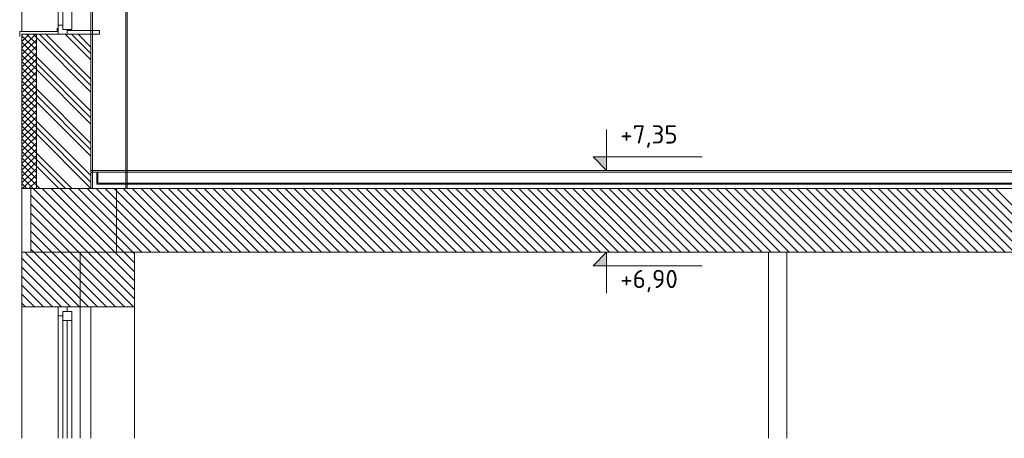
# Model space of a CAD drawing. Header units: centimetres. Extents: x 1 to 5939, y 1 to 4199.
# Tile 3 of 7: x 2854 to 3938, y 2066 to 2527. Entities that reach past the tile are written whole.
import ezdxf

# ---------------------------------------------------------------- set-up
doc = ezdxf.new("R2010")
doc.units = ezdxf.units.CM
doc.layers.add('Standard', color=7, linetype='Continuous', lineweight=13)
doc.layers.add('Általános01', color=7, linetype='Continuous', lineweight=13)
doc.styles.add('ISOCPEUR', font='ISOCPEUR')

msp = doc.modelspace()

# ---------------------------------------------------------------- hatches: boundary and pattern name
at = {"layer": 'Standard', "linetype": 'Continuous', "lineweight": 13}
msp.add_hatch(color=7, dxfattribs=at).paths.add_polyline_path([(3500.1, 2361.1), (3485.1, 2376.1), (3500.1, 2376.1)], flags=16)
msp.add_hatch(color=7, dxfattribs=at).paths.add_polyline_path([(3500.1, 2271.1), (3485.1, 2256.1), (3500.1, 2256.1)])

# ---------------------------------------------------------------- linework, layer by layer
at = {"layer": 'Standard', "color": 7, "linetype": 'Continuous', "lineweight": 13}
for p, q in [((3500.1, 2406.1), (3500.1, 2361.1)), ((3500.1, 2361.1), (3485.1, 2376.1)), ((3485.1, 2376.1), (3605.1, 2376.1)), ((3500.1, 2271.1), (3485.1, 2256.1)), ((3500.1, 2226.1), (3500.1, 2271.1)), ((3485.1, 2256.1), (3605.1, 2256.1))]:
    msp.add_line(p, q, dxfattribs=at)
at = {"layer": 'Standard', "color": 1, "linetype": 'Continuous', "lineweight": 13}
for p, q in [((3500.1, 2361.1), (3485.1, 2361.1)), ((3500.1, 2361.1), (3515.1, 2361.1)), ((3500.1, 2361.1), (3500.1, 2361.1)), ((3500.1, 2361.1), (3500.1, 2361.1)), ((3500.1, 2271.1), (3485.1, 2271.1)), ((3500.1, 2271.1), (3515.1, 2271.1)), ((3500.1, 2271.1), (3500.1, 2271.1)), ((3500.1, 2271.1), (3500.1, 2271.1))]:
    msp.add_line(p, q, dxfattribs=at)
at = {"layer": 'Általános01', "color": 9, "linetype": 'Continuous', "lineweight": 13}
for p, q in [((2970.6, 2341.1), (2970.6, 3032.3)), ((2972.3, 3032.3), (2972.3, 2341.1)), ((2856.3, 2871.1), (2856.3, 2513.9)), ((2896.3, 2861.1), (2896.3, 2521.1)), ((2901.3, 2526.1), (2901.3, 2856.1)), ((2911.3, 2526.1), (2911.3, 2856.1)), ((2932.3, 2687.6), (2932.3, 2341.1)), ((2934, 2341.1), (2934, 2687.6)), ((2901.3, 2516.1), (2901.3, 2526.1)), ((2911.3, 2516.1), (2911.3, 2526.1)), ((2895.1, 2517.8), (2895.1, 2513.9)), ((2896.3, 2511.1), (2896.3, 2521.1)), ((2901.3, 2521.1), (2896.3, 2521.1)), ((2901.3, 2516.1), (2901.3, 2521.1)), ((2911.3, 2516.1), (2901.3, 2516.1)), ((2906.3, 2516.1), (2901.3, 2516.1)), ((2906.3, 2511.1), (2906.3, 2516.1)), ((2941.7, 2515), (2906.3, 2515)), ((2941.7, 2511.1), (2941.7, 2515)), ((2853.9, 2513.9), (2853.9, 2508.5)), ((2895.1, 2513.9), (2853.9, 2513.9)), ((2872.3, 2511.1), (2856.3, 2511.1)), ((2856.3, 2511.1), (2856.3, 2341.1)), ((2856.3, 2495.9), (2871.5, 2511.1)), ((2856.3, 2503), (2864.4, 2511.1)), ((2856.3, 2510), (2857.3, 2511.1)), ((2872.3, 2493.3), (2856.3, 2509.3)), ((2856.3, 2488.8), (2872.3, 2504.8)), ((2872.3, 2500.3), (2861.5, 2511.1)), ((2872.3, 2507.4), (2868.6, 2511.1)), ((2872.3, 2511.1), (2872.3, 2341.1)), ((2932.3, 2511.1), (2872.3, 2511.1)), ((2932.3, 2511.1), (2872.3, 2511.1)), ((2932.3, 2447.4), (2872.3, 2507.4)), ((2932.3, 2454.5), (2875.6, 2511.1)), ((2932.3, 2461.6), (2882.7, 2511.1)), ((2906.3, 2511.1), (2896.3, 2511.1)), ((2932.3, 2482.8), (2903.9, 2511.1)), ((2906.3, 2511.1), (2941.7, 2511.1)), ((2932.3, 2489.8), (2911, 2511.1)), ((2932.3, 2496.9), (2918.1, 2511.1)), ((2932.3, 2511.1), (2932.3, 2341.1)), ((2872.3, 2486.2), (2856.3, 2502.2)), ((2856.3, 2481.8), (2872.3, 2497.8)), ((2872.3, 2479.1), (2856.3, 2495.1)), ((2856.3, 2474.7), (2872.3, 2490.7)), ((2872.3, 2472.1), (2856.3, 2488.1)), ((2856.3, 2467.6), (2872.3, 2483.6)), ((2932.3, 2426.2), (2872.3, 2486.2)), ((2872.3, 2465), (2856.3, 2481)), ((2856.3, 2460.5), (2872.3, 2476.5)), ((2872.3, 2457.9), (2856.3, 2473.9)), ((2932.3, 2419.1), (2872.3, 2479.1)), ((2932.3, 2412.1), (2872.3, 2472.1)), ((2856.3, 2453.5), (2872.3, 2469.5)), ((2872.3, 2450.9), (2856.3, 2466.9)), ((2856.3, 2446.4), (2872.3, 2462.4)), ((2872.3, 2443.8), (2856.3, 2459.8)), ((2856.3, 2439.3), (2872.3, 2455.3)), ((2872.3, 2436.7), (2856.3, 2452.7)), ((2932.3, 2390.9), (2872.3, 2450.9)), ((2856.3, 2432.3), (2872.3, 2448.3)), ((2872.3, 2429.6), (2856.3, 2445.6)), ((2856.3, 2425.2), (2872.3, 2441.2)), ((2932.3, 2383.8), (2872.3, 2443.8)), ((2872.3, 2422.6), (2856.3, 2438.6)), ((2856.3, 2418.1), (2872.3, 2434.1)), ((2872.3, 2415.5), (2856.3, 2431.5)), ((2932.3, 2376.7), (2872.3, 2436.7)), ((2856.3, 2411), (2872.3, 2427)), ((2872.3, 2408.4), (2856.3, 2424.4)), ((2856.3, 2404), (2872.3, 2420)), ((2872.3, 2401.4), (2856.3, 2417.4)), ((2856.3, 2396.9), (2872.3, 2412.9)), ((2872.3, 2394.3), (2856.3, 2410.3)), ((2932.3, 2355.5), (2872.3, 2415.5)), ((2932.3, 2348.4), (2872.3, 2408.4)), ((2856.3, 2389.8), (2872.3, 2405.8)), ((2872.3, 2387.2), (2856.3, 2403.2)), ((2856.3, 2382.8), (2872.3, 2398.8)), ((2872.3, 2380.1), (2856.3, 2396.1)), ((2932.3, 2341.4), (2872.3, 2401.4)), ((2856.3, 2375.7), (2872.3, 2391.7)), ((2872.3, 2373.1), (2856.3, 2389.1)), ((2856.3, 2368.6), (2872.3, 2384.6)), ((2872.3, 2366), (2856.3, 2382)), ((2856.3, 2361.5), (2872.3, 2377.5)), ((2872.3, 2358.9), (2856.3, 2374.9)), ((2911.3, 2341.1), (2872.3, 2380.1)), ((2856.3, 2354.5), (2872.3, 2370.5)), ((2872.3, 2351.9), (2856.3, 2367.9)), ((2856.3, 2347.4), (2872.3, 2363.4)), ((2904.2, 2341.1), (2872.3, 2373.1)), ((2897.1, 2341.1), (2872.3, 2366)), ((2872.3, 2344.8), (2856.3, 2360.8)), ((2868.9, 2341.1), (2856.3, 2353.7)), ((2857, 2341.1), (2872.3, 2356.3)), ((4305.2, 2361.1), (2932.3, 2361.1)), ((4305.2, 2359.2), (2932.3, 2359.2)), ((2938.8, 2346.1), (2938.8, 2359.2)), ((2939.9, 2359.2), (2939.9, 2347.3)), ((3876.6, 2361.1), (3857.9, 2361.1)), ((3876.6, 2361.1), (3895.4, 2361.1)), ((2861.8, 2341.1), (2856.3, 2346.6)), ((2864.1, 2341.1), (2872.3, 2349.3)), ((2871.2, 2341.1), (2872.3, 2342.2)), ((2875.9, 2341.1), (2872.3, 2344.8)), ((4302.9, 2346.1), (2938.8, 2346.1)), ((4301.7, 2347.3), (2939.9, 2347.3)), ((2856.3, 2341.1), (2866.3, 2341.1)), ((2856.3, 2341.1), (2856.3, 2271.1)), ((2866.3, 2341.1), (2866.3, 2271.1)), ((4381.9, 2341.1), (2866.3, 2341.1)), ((2929, 2271.1), (2866.3, 2333.8)), ((2938.9, 2271.1), (2868.9, 2341.1)), ((2948.7, 2271.1), (2878.7, 2341.1)), ((2958.6, 2271.1), (2888.6, 2341.1)), ((2968.5, 2271.1), (2898.5, 2341.1)), ((2978.4, 2271.1), (2908.4, 2341.1)), ((2988.3, 2271.1), (2918.3, 2341.1)), ((2998.2, 2271.1), (2928.2, 2341.1)), ((3008.1, 2271.1), (2938.1, 2341.1)), ((3018, 2271.1), (2948, 2341.1)), ((3027.9, 2271.1), (2957.9, 2341.1)), ((2960.3, 2341.1), (2960.3, 2271.1)), ((3037.8, 2271.1), (2967.8, 2341.1)), ((3047.7, 2271.1), (2977.7, 2341.1)), ((3057.6, 2271.1), (2987.6, 2341.1)), ((3067.5, 2271.1), (2997.5, 2341.1)), ((3077.4, 2271.1), (3007.4, 2341.1)), ((3087.3, 2271.1), (3017.3, 2341.1)), ((3097.2, 2271.1), (3027.2, 2341.1)), ((3107.1, 2271.1), (3037.1, 2341.1)), ((3117, 2271.1), (3047, 2341.1)), ((3126.9, 2271.1), (3056.9, 2341.1)), ((3136.8, 2271.1), (3066.8, 2341.1)), ((3146.7, 2271.1), (3076.7, 2341.1)), ((3156.6, 2271.1), (3086.6, 2341.1)), ((3166.5, 2271.1), (3096.5, 2341.1)), ((3176.4, 2271.1), (3106.4, 2341.1)), ((3186.3, 2271.1), (3116.3, 2341.1)), ((3196.2, 2271.1), (3126.2, 2341.1)), ((3206.1, 2271.1), (3136.1, 2341.1)), ((3216, 2271.1), (3146, 2341.1)), ((3225.9, 2271.1), (3155.9, 2341.1)), ((3235.8, 2271.1), (3165.8, 2341.1)), ((3245.7, 2271.1), (3175.7, 2341.1)), ((3255.6, 2271.1), (3185.6, 2341.1)), ((3265.5, 2271.1), (3195.5, 2341.1)), ((3275.4, 2271.1), (3205.4, 2341.1)), ((3285.3, 2271.1), (3215.3, 2341.1)), ((3295.2, 2271.1), (3225.2, 2341.1)), ((3305.1, 2271.1), (3235.1, 2341.1)), ((3315, 2271.1), (3245, 2341.1)), ((3324.9, 2271.1), (3254.9, 2341.1)), ((3334.8, 2271.1), (3264.8, 2341.1)), ((3344.7, 2271.1), (3274.7, 2341.1)), ((3354.6, 2271.1), (3284.6, 2341.1)), ((3364.5, 2271.1), (3294.5, 2341.1)), ((3374.4, 2271.1), (3304.4, 2341.1)), ((3384.3, 2271.1), (3314.3, 2341.1)), ((3394.2, 2271.1), (3324.2, 2341.1)), ((3404.1, 2271.1), (3334.1, 2341.1)), ((3414, 2271.1), (3344, 2341.1)), ((3423.9, 2271.1), (3353.9, 2341.1)), ((3433.8, 2271.1), (3363.8, 2341.1)), ((3443.7, 2271.1), (3373.7, 2341.1)), ((3453.6, 2271.1), (3383.6, 2341.1)), ((3463.5, 2271.1), (3393.5, 2341.1)), ((3473.4, 2271.1), (3403.4, 2341.1)), ((3483.3, 2271.1), (3413.3, 2341.1)), ((3493.2, 2271.1), (3423.2, 2341.1)), ((3503.1, 2271.1), (3433.1, 2341.1)), ((3513, 2271.1), (3443, 2341.1)), ((3522.9, 2271.1), (3452.9, 2341.1)), ((3532.8, 2271.1), (3462.8, 2341.1)), ((3542.7, 2271.1), (3472.7, 2341.1)), ((3552.6, 2271.1), (3482.6, 2341.1)), ((3562.5, 2271.1), (3492.5, 2341.1)), ((3572.4, 2271.1), (3502.4, 2341.1)), ((3582.3, 2271.1), (3512.3, 2341.1)), ((3592.2, 2271.1), (3522.2, 2341.1)), ((3602.1, 2271.1), (3532.1, 2341.1)), ((3612, 2271.1), (3542, 2341.1)), ((3621.9, 2271.1), (3551.9, 2341.1)), ((3631.8, 2271.1), (3561.8, 2341.1)), ((3641.7, 2271.1), (3571.7, 2341.1)), ((3651.6, 2271.1), (3581.6, 2341.1)), ((3661.5, 2271.1), (3591.5, 2341.1)), ((3671.4, 2271.1), (3601.4, 2341.1)), ((3681.3, 2271.1), (3611.3, 2341.1)), ((3691.2, 2271.1), (3621.2, 2341.1)), ((3701.1, 2271.1), (3631.1, 2341.1)), ((3711, 2271.1), (3641, 2341.1)), ((3720.9, 2271.1), (3650.9, 2341.1)), ((3730.8, 2271.1), (3660.8, 2341.1)), ((3740.7, 2271.1), (3670.7, 2341.1)), ((3750.6, 2271.1), (3680.6, 2341.1)), ((3760.5, 2271.1), (3690.5, 2341.1)), ((3770.4, 2271.1), (3700.4, 2341.1)), ((3780.3, 2271.1), (3710.3, 2341.1)), ((3790.2, 2271.1), (3720.2, 2341.1)), ((3800.1, 2271.1), (3730.1, 2341.1)), ((3810, 2271.1), (3740, 2341.1)), ((3819.9, 2271.1), (3749.9, 2341.1)), ((3829.8, 2271.1), (3759.8, 2341.1)), ((3839.7, 2271.1), (3769.7, 2341.1)), ((3849.6, 2271.1), (3779.6, 2341.1)), ((3859.5, 2271.1), (3789.5, 2341.1)), ((3869.4, 2271.1), (3799.4, 2341.1)), ((3879.3, 2271.1), (3809.3, 2341.1)), ((3889.2, 2271.1), (3819.2, 2341.1)), ((3899.1, 2271.1), (3829.1, 2341.1)), ((3909, 2271.1), (3839, 2341.1)), ((3918.9, 2271.1), (3848.9, 2341.1)), ((3928.8, 2271.1), (3858.8, 2341.1)), ((3938.7, 2271.1), (3868.7, 2341.1)), ((3948.6, 2271.1), (3878.6, 2341.1)), ((3958.5, 2271.1), (3888.5, 2341.1)), ((3968.4, 2271.1), (3898.4, 2341.1)), ((3978.3, 2271.1), (3908.3, 2341.1)), ((3988.2, 2271.1), (3918.2, 2341.1)), ((3998.1, 2271.1), (3928.1, 2341.1)), ((2919.1, 2271.1), (2866.3, 2323.9)), ((2909.2, 2271.1), (2866.3, 2314)), ((2899.3, 2271.1), (2866.3, 2304.1)), ((2889.4, 2271.1), (2866.3, 2294.2)), ((2879.5, 2271.1), (2866.3, 2284.3)), ((2856.3, 2271.1), (2856.3, 2211.1)), ((4959.3, 2271.1), (2856.3, 2271.1)), ((2919.7, 2211.1), (2859.7, 2271.1)), ((2869.6, 2271.1), (2866.3, 2274.4)), ((2920.3, 2220.4), (2869.6, 2271.1)), ((2920.3, 2230.3), (2879.5, 2271.1)), ((2920.3, 2240.2), (2889.4, 2271.1)), ((2920.3, 2250.1), (2899.3, 2271.1)), ((2920.3, 2260), (2909.2, 2271.1)), ((2920.3, 2269.9), (2919.1, 2271.1)), ((2920.3, 2211.1), (2920.3, 2271.1)), ((2979.1, 2211.1), (2920.3, 2269.9)), ((2980.3, 2219.8), (2929, 2271.1)), ((2980.3, 2229.7), (2938.9, 2271.1)), ((2980.3, 2239.6), (2948.7, 2271.1)), ((2980.3, 2249.5), (2958.6, 2271.1)), ((2980.3, 2259.4), (2968.5, 2271.1)), ((2980.3, 2269.3), (2978.4, 2271.1)), ((2980.3, 2211.1), (2980.3, 2271.1)), ((3678.4, 2066.4), (3678.4, 2271.1)), ((3698.4, 2271.1), (3698.4, 2066.4)), ((3876.6, 2271.1), (3857.9, 2271.1)), ((3876.6, 2271.1), (3895.4, 2271.1)), ((2909.8, 2211.1), (2856.3, 2264.6)), ((2969.2, 2211.1), (2920.3, 2260)), ((2899.9, 2211.1), (2856.3, 2254.7)), ((2890, 2211.1), (2856.3, 2244.8)), ((2959.3, 2211.1), (2920.3, 2250.1)), ((2880.1, 2211.1), (2856.3, 2234.9)), ((2949.4, 2211.1), (2920.3, 2240.2)), ((2870.2, 2211.1), (2856.3, 2225)), ((2939.5, 2211.1), (2920.3, 2230.3)), ((2860.3, 2211.1), (2856.3, 2215.1)), ((2929.6, 2211.1), (2920.3, 2220.4)), ((2932.3, 2211.1), (2856.3, 2211.1)), ((2856.3, 2211.1), (2856.3, 2066.4)), ((2896.3, 2201.1), (2896.3, 2211.1)), ((2906.3, 2211.1), (2896.3, 2211.1)), ((2896.3, 2201.1), (2896.3, 2066.4)), ((2901.3, 2201.1), (2896.3, 2201.1)), ((2901.3, 2196.1), (2901.3, 2206.1)), ((2911.3, 2206.1), (2901.3, 2206.1)), ((2906.3, 2206.1), (2901.3, 2206.1)), ((2901.3, 2201.1), (2901.3, 2206.1)), ((2906.3, 2206.1), (2906.3, 2211.1)), ((2911.3, 2196.1), (2911.3, 2206.1)), ((2920.3, 2211.1), (2980.3, 2211.1)), ((2920.3, 2066.4), (2920.3, 2211.1)), ((2932.3, 2066.4), (2932.3, 2211.1)), ((2980.3, 2066.4), (2980.3, 2211.1)), ((2901.3, 2066.4), (2901.3, 2196.1)), ((2901.3, 2196.1), (2911.3, 2196.1)), ((2906.3, 2196.1), (2906.3, 2066.4)), ((2911.3, 2066.4), (2911.3, 2196.1))]:
    msp.add_line(p, q, dxfattribs=at)

# ---------------------------------------------------------------- texts
at = {"layer": 'Standard', "color": 7, "linetype": 'Continuous', "lineweight": 13, "char_height": 20, "width": 10, "attachment_point": 7, "style": 'ISOCPEUR'}
for s, insert in [('+7,35', (3515.1, 2386.1)), ('+6,90', (3515.1, 2227.1))]:
    msp.add_mtext(s, dxfattribs=dict(at, insert=insert))

doc.saveas('drawing.dxf')
